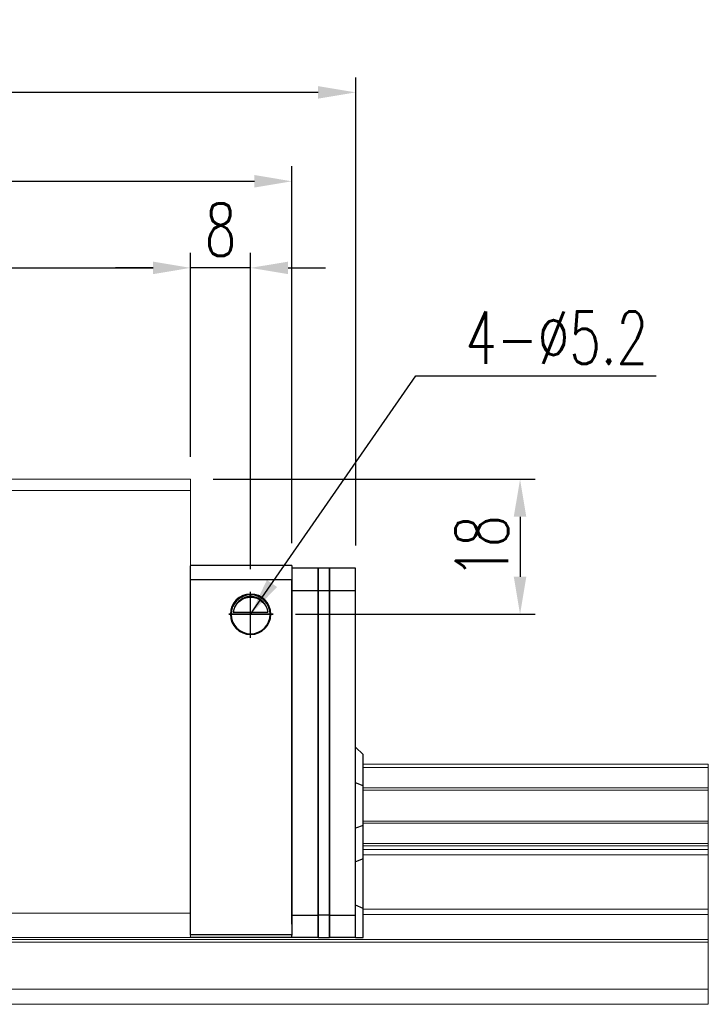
# Model space of a CAD drawing. Header units: millimetres. Extents: x 8 to 529, y 165 to 345.
# Tile 53 of 53: x 437 to 529, y 192 to 323. Entities that reach past the tile are written whole.
import ezdxf

# ---------------------------------------------------------------- set-up
doc = ezdxf.new("R2010")
doc.units = ezdxf.units.MM
doc.header["$PDSIZE"] = -1
for name, color, linetype in [('2', 7, 'Continuous'), ('DIM', 4, 'Continuous'), ('OUT', 3, 'Continuous')]:
    doc.layers.add(name, color=color, linetype=linetype)
doc.styles.add('DIM-7', font='SIMPLEX.shx', dxfattribs={"width": 0.7, "bigfont": 'chineset.shx'})
doc.dimstyles.new('CNS', dxfattribs={"dimtxt": 3.5, "dimasz": 2.5, "dimexe": 1, "dimexo": 1.5, "dimgap": 0.09, "dimtad": 0, "dimdsep": 46, "dimtxsty": 'DIM-7', "dimcen": 0.09, "dimclrd": 1, "dimclre": 1, "dimclrt": 4, "dimadec": 0, "dimazin": 0, "dimtfac": 1, "dimtix": 1, "dimtmove": 2, "dimatfit": 3, "dimfxl": 1, "dimtvp": 0.971429, "dimtolj": 1, "dimarcsym": 0})

# ---------------------------------------------------------------- blocks, each defined once
blk = doc.blocks.new('*D10')
at = {"color": 7, "lineweight": -2}
for p, q in [((319.89, 265.19), (319.89, 292.38)), ((459.89, 265.19), (459.89, 292.38)), ((324.89, 290.38), (454.89, 290.38))]:
    blk.add_line(p, q, dxfattribs=at)
at = {"color": 7}
for points in [[(324.89, 291.21), (324.89, 289.54), (319.89, 290.38)], [(454.89, 291.21), (454.89, 289.54), (459.89, 290.38)]]:
    blk.add_solid(points, dxfattribs=at)
at = {"layer": 'DEFPOINTS', "color": 0}
for p in [(459.89, 290.38), (319.89, 262.19), (459.89, 262.19)]:
    blk.add_point(p, dxfattribs=at)
at = {"color": 7, "insert": (389.89, 295.48), "char_height": 7, "attachment_point": 5, "style": 'DIM-7'}
blk.add_mtext('\\A1;140', dxfattribs=at)
blk = doc.blocks.new('*D11')
at = {"color": 7, "lineweight": -2}
for p, q in [((297.89, 253.34), (297.89, 315.78)), ((481.89, 253.34), (481.89, 315.78)), ((476.89, 313.78), (302.89, 313.78))]:
    blk.add_line(p, q, dxfattribs=at)
at = {"color": 7}
for points in [[(302.89, 314.61), (302.89, 312.94), (297.89, 313.78)], [(476.89, 314.61), (476.89, 312.94), (481.89, 313.78)]]:
    blk.add_solid(points, dxfattribs=at)
at = {"layer": 'DEFPOINTS', "color": 0}
for p in [(297.89, 313.78), (297.89, 250.34), (481.89, 250.34)]:
    blk.add_point(p, dxfattribs=at)
at = {"color": 7, "insert": (389.89, 318.88), "char_height": 7, "attachment_point": 5, "style": 'DIM-7'}
blk.add_mtext('\\A1;184', dxfattribs=at)
blk = doc.blocks.new('*D12')
at = {"color": 7, "lineweight": -2}
for p, q in [((459.89, 265.19), (459.89, 292.38)), ((467.89, 250.19), (467.89, 292.38)), ((454.89, 290.38), (449.89, 290.38)), ((467.89, 290.38), (459.89, 290.38)), ((472.89, 290.38), (477.89, 290.38))]:
    blk.add_line(p, q, dxfattribs=at)
at = {"color": 7}
for points in [[(454.89, 291.21), (454.89, 289.54), (459.89, 290.38)], [(472.89, 291.21), (472.89, 289.54), (467.89, 290.38)]]:
    blk.add_solid(points, dxfattribs=at)
at = {"layer": 'DEFPOINTS', "color": 0}
for p in [(459.89, 290.38), (459.89, 262.19), (467.89, 247.19)]:
    blk.add_point(p, dxfattribs=at)
at = {"color": 7, "insert": (463.89, 295.48), "char_height": 7, "attachment_point": 5, "style": 'DIM-7'}
blk.add_mtext('\\A1;8', dxfattribs=at)
blk = doc.blocks.new('*D13')
at = {"color": 7, "lineweight": -2}
for p, q in [((462.89, 262.19), (505.8, 262.19)), ((503.8, 257.19), (503.8, 249.19)), ((473.89, 244.19), (505.8, 244.19))]:
    blk.add_line(p, q, dxfattribs=at)
at = {"color": 7}
for points in [[(502.96, 257.19), (504.63, 257.19), (503.8, 262.19)], [(502.96, 249.19), (504.63, 249.19), (503.8, 244.19)]]:
    blk.add_solid(points, dxfattribs=at)
at = {"layer": 'DEFPOINTS', "color": 0}
for p in [(459.89, 262.19), (470.89, 244.19), (503.8, 244.19)]:
    blk.add_point(p, dxfattribs=at)
at = {"color": 7, "insert": (498.7, 253.19), "char_height": 7, "attachment_point": 5, "rotation": 90, "style": 'DIM-7'}
blk.add_mtext('\\A1;18', dxfattribs=at)
blk = doc.blocks.new('*D22')
at = {"layer": 'DEFPOINTS', "color": 0}
for p in [(473.39, 301.92), (306.39, 250.69), (473.39, 250.69)]:
    blk.add_point(p, dxfattribs=at)
at = {"layer": 'DIM', "color": 7, "lineweight": -2}
for p, q in [((306.39, 253.69), (306.39, 303.92)), ((473.39, 253.69), (473.39, 303.92)), ((311.39, 301.92), (468.39, 301.92))]:
    blk.add_line(p, q, dxfattribs=at)
at = {"layer": 'DIM', "color": 7}
for points in [[(311.39, 302.76), (311.39, 301.09), (306.39, 301.92)], [(468.39, 302.76), (468.39, 301.09), (473.39, 301.92)]]:
    blk.add_solid(points, dxfattribs=at)
at = {"layer": 'DIM', "color": 7, "insert": (389.89, 307.02), "char_height": 7, "attachment_point": 5, "style": 'DIM-7'}
blk.add_mtext('\\A1;167', dxfattribs=at)

msp = doc.modelspace()

# ---------------------------------------------------------------- linework, layer by layer
at = {"layer": '2', "color": 0, "linetype": 'Continuous'}
for p, q in [((473.387, 250.686), (459.887, 250.686)), ((459.887, 201.486), (459.887, 250.636)), ((473.387, 250.686), (473.387, 248.786)), ((473.387, 250.386), (473.387, 248.886)), ((476.887, 250.336), (473.387, 250.336)), ((476.887, 250.336), (476.887, 247.336)), ((478.387, 250.336), (476.887, 250.336)), ((476.887, 247.336), (476.887, 250.336)), ((478.387, 250.336), (478.387, 247.336)), ((481.887, 250.336), (478.387, 250.336)), ((478.387, 247.336), (478.387, 250.336)), ((481.887, 247.336), (481.887, 250.336)), ((473.387, 248.786), (459.887, 248.786)), ((473.387, 247.336), (473.387, 248.886)), ((473.387, 248.786), (473.387, 201.486)), ((473.387, 247.336), (473.387, 247.386)), ((473.387, 204.086), (473.387, 247.336)), ((476.887, 247.336), (473.387, 247.336)), ((476.887, 247.336), (476.887, 204.086)), ((478.387, 247.336), (476.887, 247.336)), ((476.887, 204.086), (476.887, 247.336)), ((478.387, 247.336), (478.387, 204.086)), ((481.887, 247.336), (478.387, 247.336)), ((478.387, 204.086), (478.387, 247.336)), ((481.887, 204.086), (481.887, 247.336)), ((465.578, 244.461), (470.196, 244.461)), ((465.606, 244.486), (470.167, 244.486)), ((470.487, 244.186), (465.287, 244.186)), ((482.887, 225.486), (481.887, 226.486)), ((482.887, 221.338), (482.887, 225.486)), ((482.887, 221.338), (481.887, 221.702)), ((482.887, 216.034), (482.887, 221.338)), ((482.887, 216.034), (481.887, 215.67)), ((482.887, 211.565), (482.887, 216.034)), ((482.887, 211.565), (481.887, 211.201)), ((482.887, 204.974), (482.887, 211.565)), ((482.887, 204.974), (481.887, 205.389)), ((482.887, 201.086), (482.887, 204.974)), ((473.387, 202.886), (473.387, 204.086)), ((473.387, 204.086), (476.887, 204.086)), ((473.387, 204.036), (473.387, 204.086)), ((478.387, 204.086), (476.887, 204.086)), ((476.887, 204.086), (476.887, 201.086)), ((476.887, 201.086), (476.887, 204.086)), ((478.387, 204.086), (478.387, 201.086)), ((478.387, 204.086), (481.887, 204.086)), ((478.387, 201.086), (478.387, 204.086)), ((481.887, 201.086), (481.887, 204.086)), ((473.387, 202.886), (473.387, 201.386)), ((459.807, 201.486), (473.387, 201.486)), ((473.387, 201.086), (459.807, 201.086)), ((473.387, 201.086), (473.387, 201.486)), ((473.387, 201.086), (473.387, 201.386)), ((476.887, 201.086), (473.387, 201.086)), ((476.887, 201.086), (478.387, 201.086)), ((481.887, 201.086), (478.387, 201.086)), ((481.887, 201.086), (482.887, 201.086))]:
    msp.add_line(p, q, dxfattribs=at)
for radius, start, end in [(2.7, 90, 270), (2.7, 270, 90), (2.6, 90, 270), (2.6, 270, 90)]:
    msp.add_arc((467.887, 244.186), radius, start, end, dxfattribs=at)
at = {"layer": '2', "color": 0, "linetype": 'Continuous', "extrusion": (0, 0, -1)}
for start, end in [(7.49472, 90), (90, 172.50528)]:
    msp.add_arc((-467.887, 244.186), 2.3, start, end, dxfattribs=at)
at = {"layer": '2', "color": 0, "linetype": 'Continuous'}
for points, knots in [([(467.887, 246.566), (467.761, 246.566), (467.633, 246.554), (467.338, 246.504), (467.175, 246.454), (466.736, 246.271), (466.48, 246.099), (466.088, 245.705), (465.935, 245.499), (465.724, 245.079), (465.651, 244.871), (465.596, 244.591), (465.585, 244.526), (465.578, 244.461)], [0, 0, 0, 0, 0.0998047, 0.0998047, 0.2515472, 0.2515472, 0.5439534, 0.5439534, 0.769985, 0.769985, 0.9482846, 0.9482846, 1, 1, 1, 1]), ([(470.196, 244.461), (470.169, 244.693), (470.107, 244.92), (469.935, 245.326), (469.824, 245.51), (469.508, 245.911), (469.28, 246.106), (468.86, 246.351), (468.679, 246.43), (468.366, 246.516), (468.244, 246.54), (468.042, 246.562), (467.964, 246.566), (467.887, 246.566)], [0, 0, 0, 0, 0.187135, 0.187135, 0.3722972, 0.3722972, 0.651232, 0.651232, 0.8354912, 0.8354912, 0.9393137, 0.9393137, 1, 1, 1, 1])]:
    msp.add_open_spline(points, degree=3, knots=knots, dxfattribs=at)
for points in [[(465.578, 244.461), (465.587, 244.469), (465.597, 244.478), (465.606, 244.486)], [(470.167, 244.486), (470.177, 244.478), (470.186, 244.469), (470.196, 244.461)]]:
    msp.add_open_spline(points, degree=3, dxfattribs=at)
at = {"layer": 'DIM', "color": 0}
for p, q in [((467.887, 241.054), (467.887, 247.186)), ((470.887, 244.186), (464.97, 244.186)), ((464.97, 244.186), (467.89, 244.186)), ((467.887, 244.186), (470.887, 244.186))]:
    msp.add_line(p, q, dxfattribs=at)
at = {"layer": 'OUT', "color": 0, "linetype": 'Continuous', "lineweight": 15}
for p, q in [((459.887, 262.186), (319.887, 262.186)), ((459.887, 260.686), (459.887, 262.186)), ((459.887, 260.686), (319.887, 260.686)), ((459.887, 204.336), (459.887, 260.686)), ((482.887, 224.186), (528.887, 224.186)), ((482.887, 223.761), (528.887, 223.761)), ((528.887, 223.761), (528.887, 224.186)), ((528.887, 221.05), (528.887, 223.761)), ((482.887, 221.05), (528.887, 221.05)), ((482.887, 220.756), (528.887, 220.756)), ((528.887, 220.756), (528.887, 221.05)), ((528.887, 216.616), (528.887, 220.756)), ((482.887, 216.616), (528.887, 216.616)), ((482.887, 216.322), (528.887, 216.322)), ((528.887, 216.322), (528.887, 216.616)), ((528.887, 213.611), (528.887, 216.322)), ((482.887, 213.611), (528.887, 213.611)), ((482.887, 213.332), (528.887, 213.332)), ((482.887, 212.832), (528.887, 212.832)), ((528.887, 213.332), (528.887, 213.611)), ((528.887, 212.832), (528.887, 213.332)), ((528.887, 212.125), (528.887, 212.832)), ((482.887, 212.125), (528.887, 212.125)), ((528.887, 204.85), (528.887, 212.125)), ((482.887, 204.85), (528.887, 204.85)), ((528.887, 204.143), (528.887, 204.85)), ((459.887, 204.336), (319.887, 204.336)), ((459.887, 201.086), (459.887, 204.336)), ((459.887, 204.086), (459.887, 201.086)), ((482.887, 204.143), (528.887, 204.143)), ((528.887, 200.832), (528.887, 204.143)), ((459.887, 201.086), (319.887, 201.086)), ((248.629, 200.832), (528.887, 200.832)), ((248.85, 200.479), (528.887, 200.479)), ((528.887, 200.479), (528.887, 200.832)), ((528.887, 194.186), (528.887, 200.479)), ((250.49, 194.186), (528.887, 194.186)), ((528.887, 192.186), (528.887, 194.186)), ((194.887, 192.186), (528.887, 192.186))]:
    msp.add_line(p, q, dxfattribs=at)

# ---------------------------------------------------------------- texts
at = {"layer": 'DIM', "color": 0, "insert": (496.498, 277.581), "char_height": 7, "attachment_point": 7, "style": 'DIM-7'}
msp.add_mtext('\\A1;4-%%C5.2', dxfattribs=at)

# ---------------------------------------------------------------- dimensions: what is measured, and where the dimension line sits
at = {"color": 0}
for base, p1, p2, picture, middle in [((297.887, 313.775), (481.887, 250.336), (297.887, 250.336), '*D11', (389.887, 318.875)), ((459.887, 290.376), (319.887, 262.186), (459.887, 262.186), '*D10', (389.887, 295.476)), ((459.887, 290.376), (467.887, 247.186), (459.887, 262.186), '*D12', (463.887, 295.476))]:
    dim = msp.add_linear_dim(base=base, p1=p1, p2=p2, dimstyle='CNS', override={"dimscale": 2, "dimgap": 0.8, "dimtad": 1, "dimclrd": 7, "dimclre": 7, "dimclrt": 7, "dimadec": 2, "dimazin": 2, "dimtmove": 1}, dxfattribs=at)
    dim.commit()
    dim.dimension.update_dxf_attribs({"geometry": picture, "text_midpoint": middle})
dim = msp.add_linear_dim(base=(503.795, 244.186), p1=(459.887, 262.186), p2=(470.887, 244.186), angle=90, dimstyle='CNS', override={"dimscale": 2, "dimgap": 0.8, "dimtad": 1, "dimclrd": 7, "dimclre": 7, "dimclrt": 7, "dimadec": 2, "dimazin": 2, "dimtmove": 1}, dxfattribs=at)
dim.commit()
dim.dimension.update_dxf_attribs({"geometry": '*D13', "text_midpoint": (498.695, 253.186)})
at = {"layer": 'DIM', "color": 0}
dim = msp.add_linear_dim(base=(473.387, 301.924), p1=(306.387, 250.686), p2=(473.387, 250.686), dimstyle='CNS', override={"dimscale": 2, "dimgap": 0.8, "dimtad": 1, "dimclrd": 7, "dimclre": 7, "dimclrt": 7, "dimtmove": 1}, dxfattribs=at)
dim.commit()
dim.dimension.update_dxf_attribs({"geometry": '*D22', "text_midpoint": (389.887, 307.024)})

# ---------------------------------------------------------------- leaders
at = {"layer": 'DIM', "color": 0, "annotation_type": 0, "has_hookline": 1, "hookline_direction": 0, "text_width": 25.433}
msp.add_leader([(467.887, 244.186), (489.898, 275.981), (494.898, 275.981)], dimstyle='CNS', override={"dimscale": 2, "dimgap": 0.8, "dimtad": 1, "dimclrd": 7, "dimclre": 4, "dimtmove": 1}, dxfattribs=at)

doc.saveas('drawing.dxf')
